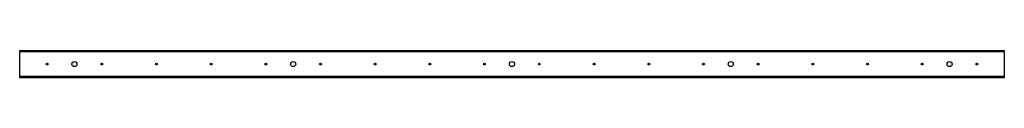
# Model space of a CAD drawing. Header units: inches. Extents: x 70 to 178, y 63 to 66.
import ezdxf

# ---------------------------------------------------------------- set-up
doc = ezdxf.new("R2010")
doc.units = ezdxf.units.IN
doc.header["$MEASUREMENT"] = 0
doc.layers.add('Visible Edges(ANSI)', color=7, linetype='Continuous', lineweight=25)
doc.layers.add('Visible Tangent Edges(ANSI)', color=7, linetype='Continuous', lineweight=25)

msp = doc.modelspace()

# ---------------------------------------------------------------- linework, layer by layer
at = {"layer": 'Visible Edges(ANSI)'}
for p, q in [((69.67, 65.39), (69.67, 65.51)), ((69.67, 65.51), (177.67, 65.51)), ((69.67, 62.64), (69.67, 65.39)), ((177.67, 65.51), (177.67, 65.39)), ((177.67, 65.39), (177.67, 62.64)), ((69.67, 62.51), (69.67, 62.64)), ((177.67, 62.51), (69.67, 62.51)), ((177.67, 62.64), (177.67, 62.51))]:
    msp.add_line(p, q, dxfattribs=at)
for centre, radius in [((72.67, 64.01), 0.101), ((75.67, 64.01), 0.281), ((78.67, 64.01), 0.101), ((84.67, 64.01), 0.101), ((90.67, 64.01), 0.101), ((96.67, 64.01), 0.101), ((99.67, 64.01), 0.281), ((102.67, 64.01), 0.101), ((108.67, 64.01), 0.101), ((114.67, 64.01), 0.101), ((120.67, 64.01), 0.101), ((123.67, 64.01), 0.281), ((126.67, 64.01), 0.101), ((132.67, 64.01), 0.101), ((138.67, 64.01), 0.101), ((144.67, 64.01), 0.101), ((147.67, 64.01), 0.281), ((150.67, 64.01), 0.101), ((156.67, 64.01), 0.101), ((162.67, 64.01), 0.101), ((168.67, 64.01), 0.101), ((171.67, 64.01), 0.281), ((174.67, 64.01), 0.101)]:
    msp.add_circle(centre, radius, dxfattribs=at)
at = {"layer": 'Visible Tangent Edges(ANSI)'}
for p, q in [((69.67, 65.39), (177.67, 65.39)), ((177.67, 62.64), (69.67, 62.64))]:
    msp.add_line(p, q, dxfattribs=at)

doc.saveas('drawing.dxf')
